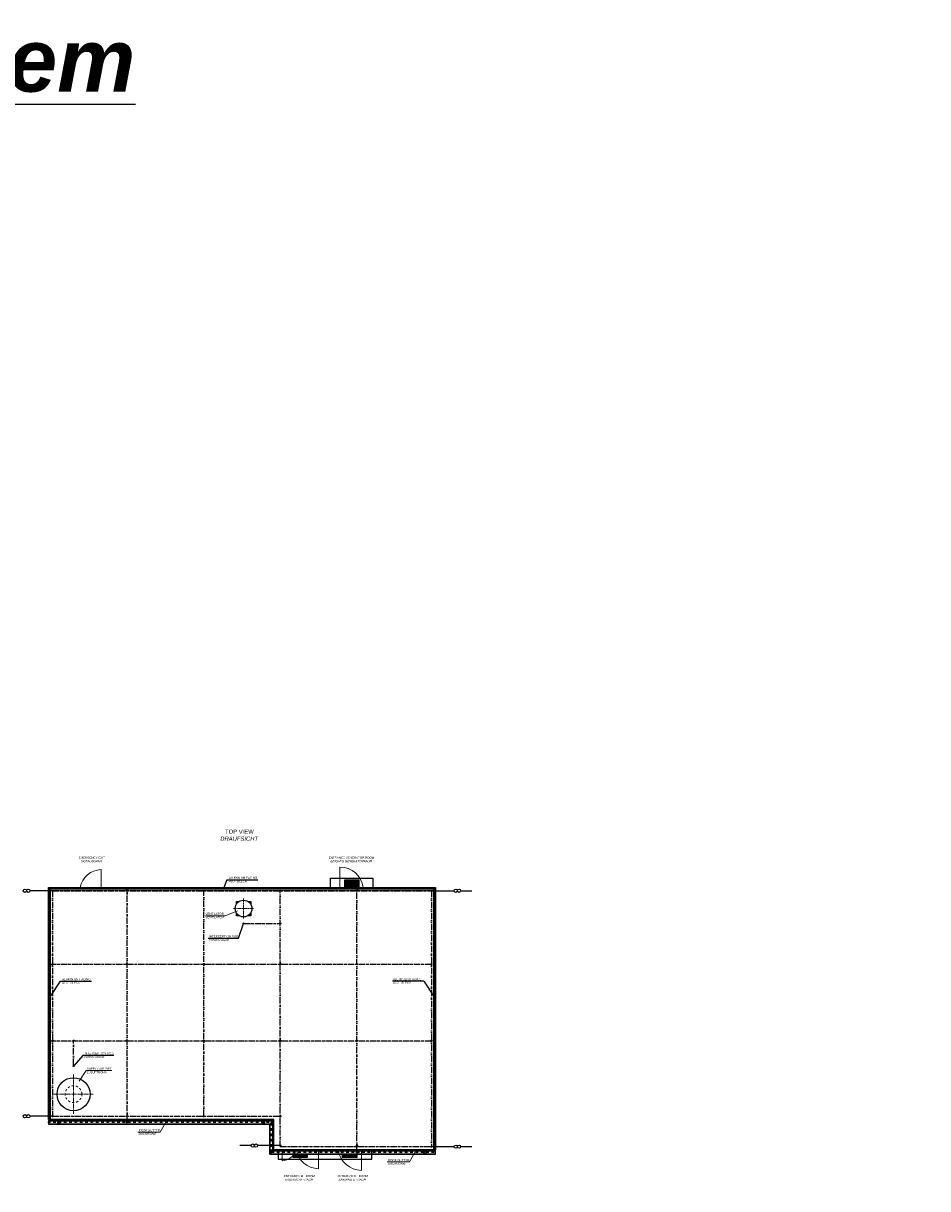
# Model space of a CAD drawing. Header units: millimetres. Extents: x -34778 to 7823654, y -4566 to 50989.
# Tile 28 of 29: x 27871 to 70961, y -4566 to 50989. Entities that reach past the tile are written whole.
import ezdxf

# ---------------------------------------------------------------- set-up
doc = ezdxf.new("R2010")
doc.units = ezdxf.units.MM
for name, pattern in [('ACAD_ISO12W100', [21, 12, -3, 0, -3, 0, -3]), ('DASHDOT', [25.4, 12.7, -6.35, 0, -6.35]), ('JIS_02_1.0', [2, 1, -1]), ('MITTE2', [28.575, 19.05, -3.175, 3.175, -3.175])]:
    doc.linetypes.add(name, pattern=pattern)
doc.layers.add('Beschriftung', color=7, linetype='Continuous')
doc.layers.add('Trennstelle', color=36, linetype='Continuous', lineweight=35)
doc.layers.add('verz. Rundstahl 8mm', color=6, linetype='ACAD_ISO12W100', lineweight=35)
doc.styles.add('LBB3.5M1000', font='isocp.shx', dxfattribs={"height": 3.5})

msp = doc.modelspace()

# ---------------------------------------------------------------- hatches: boundary and pattern name
at = {"lineweight": 13}
h = msp.add_hatch(dxfattribs=at)
h.set_pattern_fill('ANSI37', color=256, scale=10, angle=225)
h.set_pattern_definition([(270, (43520.14, 9938.162), (31.75, -7e-15), []), (0, (43520.14, 9938.162), (7e-15, 31.75), [])])
h.paths.add_polyline_path([(43170.14, 9788.162), (43870.14, 9788.162), (43870.14, 10138.162), (43170.14, 10138.162)])
h = msp.add_hatch(dxfattribs=at)
h.set_pattern_fill('ANSI37', color=256, scale=10, angle=45)
h.set_pattern_definition([(90, (41065.14, -2861.838), (-31.75, 5e-15), []), (180, (41065.14, -2861.838), (-5e-15, -31.75), [])])
h.paths.add_polyline_path([(40715.14, -2743.148), (41415.14, -2743.148), (41415.14, -2711.838), (40715.14, -2711.838)])
h.paths.add_polyline_path([(41415.14, -2914.504), (40715.14, -2914.504), (40715.14, -3061.838), (41415.14, -3061.838)])
h = msp.add_hatch(dxfattribs=at)
h.set_pattern_fill('ANSI37', color=256, scale=10, angle=45)
h.set_pattern_definition([(90, (43420.14, -2861.838), (-31.75, 5e-15), []), (180, (43420.14, -2861.838), (-5e-15, -31.75), [])])
h.paths.add_polyline_path([(43070.14, -2743.148), (43770.14, -2743.148), (43770.14, -2711.838), (43070.14, -2711.838)])
h.paths.add_polyline_path([(43770.14, -2914.504), (43070.14, -2914.504), (43070.14, -3061.838), (43770.14, -3061.838)])
at = {"layer": 'verz. Rundstahl 8mm', "linetype": 'Continuous', "lineweight": -3}
h = msp.add_hatch(color=256, dxfattribs=at)
h.dxf.hatch_style = 1
edge = h.paths.add_edge_path()
edge.add_arc((29265.14, 9638.162), 30, 0, 360)
at = {"layer": 'verz. Rundstahl 8mm', "lineweight": -3}
h = msp.add_hatch(color=256, dxfattribs=at)
h.dxf.hatch_style = 1
edge = h.paths.add_edge_path()
edge.add_arc((32815.14, -1393.312), 30, 0, 360)
edge = h.paths.add_edge_path()
edge.add_arc((43765.14, -2828.826), 30, 0, 360)
edge = h.paths.add_edge_path()
edge.add_arc((43765.14, 9738.162), 30, 0, 360)
edge = h.paths.add_edge_path()
edge.add_arc((32815.14, 9738.162), 30, 0, 360)
at = {"layer": 'verz. Rundstahl 8mm', "linetype": 'Continuous', "lineweight": -3}
h = msp.add_hatch(color=256, dxfattribs=at)
h.dxf.hatch_style = 1
edge = h.paths.add_edge_path()
edge.add_arc((32815.14, 9638.162), 30, 0, 360)
h = msp.add_hatch(color=256, dxfattribs=at)
h.dxf.hatch_style = 1
edge = h.paths.add_edge_path()
edge.add_arc((36465.14, 9638.162), 30, 0, 360)
h = msp.add_hatch(color=256, dxfattribs=at)
h.dxf.hatch_style = 1
edge = h.paths.add_edge_path()
edge.add_arc((40115.14, 9638.162), 30, 0, 360)
h = msp.add_hatch(color=256, dxfattribs=at)
h.dxf.hatch_style = 1
edge = h.paths.add_edge_path()
edge.add_arc((43765.14, 9638.162), 30, 0, 360)
h = msp.add_hatch(color=256, dxfattribs=at)
h.dxf.hatch_style = 1
edge = h.paths.add_edge_path()
edge.add_arc((47315.14, 9638.162), 30, 0, 360)
h = msp.add_hatch(color=256, dxfattribs=at)
h.dxf.hatch_style = 1
edge = h.paths.add_edge_path()
edge.add_arc((40115.14, 8078.111), 30, 0, 360)
at = {"layer": 'verz. Rundstahl 8mm', "lineweight": -3}
h = msp.add_hatch(color=256, dxfattribs=at)
h.dxf.hatch_style = 1
edge = h.paths.add_edge_path()
edge.add_arc((29115.14, 2488.162), 30, 0, 360)
edge = h.paths.add_edge_path()
edge.add_arc((29115.14, 6138.162), 30, 0, 360)
edge = h.paths.add_edge_path()
edge.add_arc((47465.14, 6138.162), 30, 0, 360)
edge = h.paths.add_edge_path()
edge.add_arc((47465.14, 2488.162), 30, 0, 360)
at = {"layer": 'verz. Rundstahl 8mm', "linetype": 'Continuous', "lineweight": -3}
h = msp.add_hatch(color=256, dxfattribs=at)
h.dxf.hatch_style = 1
edge = h.paths.add_edge_path()
edge.add_arc((29265.14, 6138.162), 30, 0, 360)
h = msp.add_hatch(color=256, dxfattribs=at)
h.dxf.hatch_style = 1
edge = h.paths.add_edge_path()
edge.add_arc((32815.14, 6138.162), 30, 0, 360)
h = msp.add_hatch(color=256, dxfattribs=at)
h.dxf.hatch_style = 1
edge = h.paths.add_edge_path()
edge.add_arc((36465.14, 6138.162), 30, 0, 360)
h = msp.add_hatch(color=256, dxfattribs=at)
h.dxf.hatch_style = 1
edge = h.paths.add_edge_path()
edge.add_arc((40115.14, 6138.162), 30, 0, 360)
h = msp.add_hatch(color=256, dxfattribs=at)
h.dxf.hatch_style = 1
edge = h.paths.add_edge_path()
edge.add_arc((43765.14, 6138.162), 30, 0, 360)
h = msp.add_hatch(color=256, dxfattribs=at)
h.dxf.hatch_style = 1
edge = h.paths.add_edge_path()
edge.add_arc((47315.14, 6138.162), 30, 0, 360)
h = msp.add_hatch(color=256, dxfattribs=at)
h.dxf.hatch_style = 1
edge = h.paths.add_edge_path()
edge.add_arc((29265.14, 2488.162), 30, 0, 360)
h = msp.add_hatch(color=256, dxfattribs=at)
h.dxf.hatch_style = 1
edge = h.paths.add_edge_path()
edge.add_arc((30265.14, 2488.162), 30, 0, 360)
h = msp.add_hatch(color=256, dxfattribs=at)
h.dxf.hatch_style = 1
edge = h.paths.add_edge_path()
edge.add_arc((32815.14, 2488.162), 30, 0, 360)
h = msp.add_hatch(color=256, dxfattribs=at)
h.dxf.hatch_style = 1
edge = h.paths.add_edge_path()
edge.add_arc((36465.14, 2488.162), 30, 0, 360)
h = msp.add_hatch(color=256, dxfattribs=at)
h.dxf.hatch_style = 1
edge = h.paths.add_edge_path()
edge.add_arc((40115.14, 2488.162), 30, 0, 360)
h = msp.add_hatch(color=256, dxfattribs=at)
h.dxf.hatch_style = 1
edge = h.paths.add_edge_path()
edge.add_arc((43765.14, 2488.162), 30, 0, 360)
h = msp.add_hatch(color=256, dxfattribs=at)
h.dxf.hatch_style = 1
edge = h.paths.add_edge_path()
edge.add_arc((47315.14, 2488.162), 30, 0, 360)
h = msp.add_hatch(color=256, dxfattribs=at)
h.dxf.hatch_style = 1
edge = h.paths.add_edge_path()
edge.add_arc((29265.14, -1111.838), 30, 0, 360)
h = msp.add_hatch(color=256, dxfattribs=at)
h.dxf.hatch_style = 1
edge = h.paths.add_edge_path()
edge.add_arc((32815.14, -1111.838), 30, 0, 360)
h = msp.add_hatch(color=256, dxfattribs=at)
h.dxf.hatch_style = 1
edge = h.paths.add_edge_path()
edge.add_arc((36465.14, -1111.838), 30, 0, 360)
h = msp.add_hatch(color=256, dxfattribs=at)
h.dxf.hatch_style = 1
edge = h.paths.add_edge_path()
edge.add_arc((40115.14, -1111.838), 30, 0, 360)
h = msp.add_hatch(color=256, dxfattribs=at)
h.dxf.hatch_style = 1
edge = h.paths.add_edge_path()
edge.add_arc((40115.14, -2511.838), 30, 0, 360)
h = msp.add_hatch(color=256, dxfattribs=at)
h.dxf.hatch_style = 1
edge = h.paths.add_edge_path()
edge.add_arc((43765.14, -2511.838), 30, 0, 360)
h = msp.add_hatch(color=256, dxfattribs=at)
h.dxf.hatch_style = 1
edge = h.paths.add_edge_path()
edge.add_arc((47315.14, -2561.838), 30, 0, 360)

# ---------------------------------------------------------------- linework, layer by layer
at = {"color": 251, "lineweight": 5}
for p, q in [((31580.14, 9788.162), (31580.14, 10643.162)), ((42950.14, 9788.162), (42950.14, 10768.162)), ((40200.14, -2711.838), (40200.14, -3231.838)), ((41930.14, -2711.838), (41930.14, -3611.838)), ((43990.14, -2711.838), (43990.14, -3691.838))]:
    msp.add_line(p, q, dxfattribs=at)
for p, q in [((42515.14, 10238.162), (44525.14, 10238.162)), ((42515.14, 9788.162), (42515.14, 10238.162)), ((44525.14, 10238.162), (44525.14, 9788.162)), ((29065.14, 9788.162), (47515.14, 9788.162)), ((29165.14, 9688.162), (29065.14, 9788.162)), ((47465.14, 9738.162), (29115.14, 9738.162)), ((29165.14, 9688.162), (47415.14, 9688.162)), ((47415.14, 9688.162), (47515.14, 9788.162)), ((39815.14, -1261.54), (29065.14, -1261.54)), ((29065.14, -1335.873), (39759.504, -1335.873)), ((29065.14, -1466.259), (39629.118, -1466.259)), ((39612.474, -1482.903), (39783.83, -1311.547)), ((39612.474, -2914.504), (39612.474, -1482.903)), ((39629.118, -2897.86), (39629.118, -1466.259)), ((39759.504, -2767.474), (39759.504, -1335.873)), ((39783.83, -2743.148), (39783.83, -1311.547)), ((39815.14, -2711.838), (39815.14, -1261.54)), ((39783.83, -2743.148), (39612.474, -2914.504)), ((39759.504, -2767.474), (47515.14, -2767.474)), ((47515.14, -2711.838), (39815.14, -2711.838)), ((47415.14, -2711.838), (39965.14, -2711.838)), ((40015.14, -2711.838), (40015.14, -3161.838)), ((44470.14, -3161.838), (44470.14, -2711.838)), ((39629.118, -2897.86), (47515.14, -2897.86)), ((40015.14, -3161.838), (44470.14, -3161.838))]:
    msp.add_line(p, q)
at = {"linetype": 'MITTE2', "lineweight": 18, "ltscale": 10}
for p, q in [((38365.14, 9269.319), (38365.14, 8307.005)), ((38846.297, 8788.162), (37883.983, 8788.162)), ((30265.14, -1003.605), (30265.14, 879.929)), ((29323.373, -61.838), (31206.907, -61.838))]:
    msp.add_line(p, q, dxfattribs=at)
at = {"linetype": 'DASHDOT', "ltscale": 10}
for p, q in [((29036.829, -1397.225), (39698.152, -1397.225)), ((39698.152, -2828.826), (39698.152, -1397.225)), ((39698.152, -2828.826), (47554.167, -2828.826))]:
    msp.add_line(p, q, dxfattribs=at)
for points in [[(43870.14, 9788.162), (43870.14, 10138.162), (43170.14, 10138.162), (43170.14, 9788.162)], [(38022.64, 8994.787), (38022.64, 9130.662), (38158.515, 9130.662)], [(38571.765, 9130.662), (38707.64, 9130.662), (38707.64, 8994.787)], [(38158.515, 8445.662), (38022.64, 8445.662), (38022.64, 8581.538)], [(38707.64, 8581.538), (38707.64, 8445.662), (38571.765, 8445.662)], [(39783.83, -1311.547), (29065.14, -1311.547), (29065.14, -1482.903), (39612.474, -1482.903)], [(39612.474, -2914.504), (47515.14, -2914.504), (47515.14, -2743.148), (39783.83, -2743.148)], [(40715.14, -2711.838), (40715.14, -2743.148)], [(41415.14, -2743.148), (41415.14, -2711.838)], [(43070.14, -2711.838), (43070.14, -2743.148)], [(43770.14, -2743.148), (43770.14, -2711.838)], [(40715.14, -2914.504), (40715.14, -3061.838), (41415.14, -3061.838), (41415.14, -2914.504)], [(43070.14, -2914.504), (43070.14, -3061.838), (43770.14, -3061.838), (43770.14, -2914.504)]]:
    msp.add_lwpolyline(points)
for centre, radius in [((43520.14, 9938.162), 30.15), ((38365.14, 8788.162), 400), ((38365.14, 8078.111), 25), ((30265.14, 1279.984), 25), ((30265.14, -61.838), 787.402), ((29575.731, -1397.225), 58.976), ((29575.731, -1397.225), 50), ((39304.549, -1397.225), 58.976), ((39304.549, -1397.225), 50), ((47004.549, -2828.826), 58.976), ((47004.549, -2828.826), 50)]:
    msp.add_circle(centre, radius)
at = {"linetype": 'JIS_02_1.0', "lineweight": 18, "ltscale": 100}
msp.add_circle((30265.14, -61.838), 400, dxfattribs=at)
at = {"color": 251, "lineweight": 5}
for centre, radius, start, end in [((31580.14, 9638.162), 1005, 90, 171.4163183), ((42950.14, 9638.162), 1130, 7.6281497, 90), ((40200.14, -2561.838), 670, 270, 347.062938), ((41930.14, -2561.838), 1050, 188.2132107, 270), ((43990.14, -2561.838), 1130, 187.6281497, 270)]:
    msp.add_arc(centre, radius, start, end, dxfattribs=at)
at = {"layer": 'Beschriftung'}
for p, q in [((37572.206, 10162.86), (37406.925, 9746.858)), ((37572.206, 10162.86), (39051.229, 10162.86)), ((38124.949, 7378.023), (38365.14, 8078.111)), ((36671.762, 7378.023), (38124.949, 7378.023)), ((29633.584, 5323.886), (29137.862, 4573.284)), ((29633.584, 5323.886), (31112.606, 5323.886)), ((46946.696, 5323.886), (45467.673, 5323.886)), ((46946.696, 5323.886), (47442.418, 4573.284)), ((30729.136, 1802.406), (30265.14, 1279.984)), ((30729.136, 1802.406), (32182.323, 1802.406))]:
    msp.add_line(p, q, dxfattribs=at)
at = {"layer": 'Beschriftung', "lineweight": 5}
for p, q in [((36545.196, 8446.951), (37491.555, 8446.951)), ((37491.555, 8446.951), (38068.683, 8687.512)), ((30867.329, 1063.392), (30526.318, 560.829)), ((30867.329, 1063.392), (32086.424, 1063.392)), ((34396.941, -1875.284), (34644.193, -1418.222)), ((33324.089, -1875.284), (34396.941, -1875.284)), ((45205.682, -3292.986), (46278.534, -3292.986)), ((46278.534, -3292.986), (46525.786, -2835.923))]:
    msp.add_line(p, q, dxfattribs=at)
at = {"layer": 'Trennstelle', "lineweight": -3}
for p, q in [((29265.14, 9638.162), (28185.566, 9638.162)), ((47315.14, 9638.162), (48394.713, 9638.162)), ((48708.849, 9638.162), (49235.238, 9638.162)), ((29265.14, -1111.838), (28185.566, -1111.838)), ((38721.43, -2511.838), (38195.042, -2511.838)), ((40115.14, -2511.838), (39035.566, -2511.838)), ((47315.14, -2561.838), (48394.713, -2561.838)), ((48708.849, -2561.838), (49235.238, -2561.838))]:
    msp.add_line(p, q, dxfattribs=at)
for centre in [(27949.964, 9638.162), (28107.032, 9638.162), (48473.247, 9638.162), (48630.315, 9638.162), (27949.964, -1111.838), (28107.032, -1111.838), (38799.964, -2511.838), (38957.032, -2511.838), (48473.247, -2561.838), (48630.315, -2561.838)]:
    msp.add_circle(centre, 78.534, dxfattribs=at)
at = {"layer": 'verz. Rundstahl 8mm', "lineweight": -3, "ltscale": 25}
for p, q in [((29265.14, 9688.162), (47315.14, 9688.162)), ((29265.14, 9638.162), (29265.14, -1111.838)), ((29265.14, 9638.162), (47315.14, 9638.162)), ((32815.14, -1393.312), (32815.14, 9738.162)), ((36465.14, -1111.838), (36465.14, 9638.162)), ((40115.14, -2561.838), (40115.14, 9638.162)), ((43765.14, -2828.826), (43765.14, 9738.162)), ((47315.14, 9638.162), (47315.14, -2561.838)), ((38390.14, 8078.111), (40115.14, 8078.111)), ((29145.14, 6138.162), (47435.14, 6138.162)), ((29145.14, 2488.162), (47435.14, 2488.162)), ((30265.14, 1304.984), (30265.14, 2488.162)), ((29265.14, -1111.838), (40115.14, -1111.838)), ((40115.14, -2561.838), (47315.14, -2561.838))]:
    msp.add_line(p, q, dxfattribs=at)
at = {"layer": 'verz. Rundstahl 8mm', "linetype": 'Continuous', "lineweight": -3}
for centre in [(29265.14, 9638.162), (32815.14, 9738.162), (32815.14, 9638.162), (36465.14, 9638.162), (40115.14, 9638.162), (43765.14, 9738.162), (43765.14, 9638.162), (47315.14, 9638.162), (40115.14, 8078.111), (29115.14, 6138.162), (29265.14, 6138.162), (32815.14, 6138.162), (36465.14, 6138.162), (40115.14, 6138.162), (43765.14, 6138.162), (47315.14, 6138.162), (47465.14, 6138.162), (29115.14, 2488.162), (29265.14, 2488.162), (30265.14, 2488.162), (32815.14, 2488.162), (36465.14, 2488.162), (40115.14, 2488.162), (43765.14, 2488.162), (47315.14, 2488.162), (47465.14, 2488.162), (29265.14, -1111.838), (32815.14, -1111.838), (36465.14, -1111.838), (40115.14, -1111.838), (32815.14, -1393.312), (40115.14, -2511.838), (43765.14, -2511.838), (47315.14, -2561.838), (43765.14, -2828.826)]:
    msp.add_circle(centre, 30, dxfattribs=at)

# ---------------------------------------------------------------- texts
at = {"layer": 'Beschriftung', "attachment_point": 1, "style": 'LBB3.5M1000'}
for s, width, insert, char_height in [('\\pi2611;{\\fArial|b1|i1|c0|p34;\\L\\C3;Hydranten- Betankungssystem}', 66670.84792, (-31111.728, 50731.246), 3000), ('\\pi397.32;{\\fArial|b0|i0|c0|p34;GROUND PLAN\\P\\pi577.74;\\fArial|b0|i1|c0|p34;GRUNDRISS}', 2806.09191, (-26602.149, 13751.363), 200), ('\\pi397.32;{\\fArial|b0|i0|c0|p34;GROUND PLAN\\P\\pi577.74;\\fArial|b0|i1|c0|p34;GRUNDRISS}', 2806.09191, (5854.134, 13751.363), 200), ('\\pi421.91;{\\fArial|b0|i0|c0|p34;TOP VIEW\\P\\pi192.85;\\fArial|b0|i1|c0|p34;DRAUFSICHT}', 2200.16452, (37063.73, 12553.807), 200), ('{\\fArial|b0|i0|c0|p34;ALUMINIUM FACING\\P\\fArial|b0|i1|c0|p34;ALU - BLECH}', 1395.27639, (37662.93, 10307.189), 100), ('{\\fArial|b0|i0|c0|p34;VENTILATOR\\P\\fArial|b0|i1|c0|p34;VENTILATOR}', 913.08149, (36549.5, 8587.654), 100), ('{\\fArial|b0|i0|c0|p34;INTERCEPTION ROD\\P\\fArial|b0|i1|c0|p34;FANGSTANGE}', 1849.77481, (36717.637, 7514.495), 100), ('{\\fArial|b0|i0|c0|p34;ALUMINIUM FACING\\P\\fArial|b0|i1|c0|p34;ALU - BLECH}', 1395.27639, (29724.307, 5468.216), 100), ('{\\fArial|b0|i0|c0|p34;ALUMINIUM FACING\\P\\fArial|b0|i1|c0|p34;ALU - BLECH}', 1395.27639, (45483.981, 5468.216), 100), ('{\\fArial|b0|i0|c0|p34;INTERCEPTION ROD\\P\\fArial|b0|i1|c0|p34;FANGSTANGE}', 1849.77481, (30775.012, 1938.878), 100), ('\\pi147.29;{\\fArial|b0|i0|c0|p34;WASH ROOM\\P\\pi108.21;\\fArial|b0|i1|c0|p34;WASCHRAUM}', 2055.02439, (17983.709, 1267.821), 200), ('{\\fArial|b0|i0|c0|p34;SUPPLY AIR PIPE\\PZULUFTROHR}', 2052.05298, (30898.249, 1204.095), 100), ('{\\fArial|b0|i0|c0|p34;ROOF GUTTER\\P\\fArial|b0|i1|c0|p34;DACHRINNE}', 2471.4059, (33366.654, -1734.581), 100), ('{\\fArial|b0|i0|c0|p34;ROOF GUTTER\\P\\fArial|b0|i1|c0|p34;DACHRINNE}', 2471.4059, (45248.247, -3152.283), 100)]:
    msp.add_mtext_dynamic_manual_height_columns(s, width=width, gutter_width=17.5, heights=[0], dxfattribs=dict(at, insert=insert, char_height=char_height))
at = {"layer": 'Beschriftung', "insert": (15118.887, 25841.263), "char_height": 100, "attachment_point": 1, "style": 'LBB3.5M1000', "bg_fill": 3, "box_fill_scale": 1.5, "bg_fill_color": 256, "bg_fill_transparency": 0}
msp.add_mtext_dynamic_manual_height_columns('\\pi159.16;{\\fArial|b0|i0|c0|p34;DIESEL STORAGE TANK 5000L\\P\\pi19.389;DIESELVORRATSBEHÄLTER 5000L}', width=2360.06015, gutter_width=17.5, heights=[0], dxfattribs=at)

# ---------------------------------------------------------------- next in the draw order: texts
at = {"layer": 'Beschriftung', "char_height": 100, "attachment_point": 1, "style": 'LBB3.5M1000', "bg_fill": 3, "box_fill_scale": 1.5, "bg_fill_color": 256, "bg_fill_transparency": 0}
for s, width, insert in [('\\pi24.171;{\\fArial|b0|i0|c0|p34;EMERGENCY EXIT\\P\\pi149.58;\\fArial|b0|i1|c0|p34;NOTAUSGANG}', 1284.22207, (30485.682, 11264.662)), ('\\pi61.77;{\\fArial|b0|i0|c0|p34;ENTRANCE M - ROOM\\P\\pi125.07;\\fArial|b0|i1|c0|p34;EINGANG M - RAUM}', 1584.24995, (40218.954, -3915.534))]:
    msp.add_mtext_dynamic_manual_height_columns(s, width=width, gutter_width=17.5, heights=[0], dxfattribs=dict(at, insert=insert))
at = {"layer": 'Beschriftung', "insert": (-10693.042, 6449.506), "char_height": 150, "width": 2941.24072, "attachment_point": 1, "style": 'LBB3.5M1000', "bg_fill": 2}
msp.add_mtext('\\pi98.673;{\\fArial|b1|i0|c0|p34;GROUNDING CONNECTION\\P\\pi307.46;ERDUNGSANSCHLUSS}', dxfattribs=at)

# ---------------------------------------------------------------- next in the draw order: texts
at = {"layer": 'Beschriftung', "char_height": 100, "attachment_point": 1, "style": 'LBB3.5M1000', "bg_fill": 3, "box_fill_scale": 1.5, "bg_fill_color": 256, "bg_fill_transparency": 0}
for s, width, insert in [('\\pi33.068;{\\fArial|b0|i0|c0|p34;ENTRANCE GENERATOR ROOM\\P\\pi115.78;\\fArial|b0|i1|c0|p34;EINGANG GENERATORRAUM}', 2209.9974, (42392.506, 11264.662)), ('\\pi73.366;{\\fArial|b0|i0|c0|p34;ENTRANCE E - ROOM\\P\\pi136.67;\\fArial|b0|i1|c0|p34;EINGANG E - RAUM}', 1584.24995, (42757.252, -3915.534))]:
    msp.add_mtext_dynamic_manual_height_columns(s, width=width, gutter_width=17.5, heights=[0], dxfattribs=dict(at, insert=insert))
at = {"layer": 'Beschriftung', "insert": (-12901.419, 5908.299), "char_height": 80, "width": 2941.24072, "attachment_point": 1, "style": 'LBB3.5M1000', "bg_fill": 2}
msp.add_mtext('\\pi1252.5;{\\fArial|b0|i0|c0|p34;(INSIDE)\\P\\pi1264.9;(INNEN)\\P\\pi1068;NOT TO SCALE\\P\\pi995.01;OHNE MASSSTAB}', dxfattribs=at)

# ---------------------------------------------------------------- next in the draw order: texts
at = {"layer": 'Beschriftung', "insert": (21700.026, 6449.506), "char_height": 150, "width": 2941.24072, "attachment_point": 1, "style": 'LBB3.5M1000', "bg_fill": 2}
msp.add_mtext('\\pi98.673;{\\fArial|b1|i0|c0|p34;GROUNDING CONNECTION\\P\\pi307.46;ERDUNGSANSCHLUSS}', dxfattribs=at)

# ---------------------------------------------------------------- next in the draw order: texts
at = {"layer": 'Beschriftung', "insert": (19491.649, 5908.299), "char_height": 80, "width": 2941.24072, "attachment_point": 1, "style": 'LBB3.5M1000', "bg_fill": 2}
msp.add_mtext('\\pi1252.5;{\\fArial|b0|i0|c0|p34;(INSIDE)\\P\\pi1264.9;(INNEN)\\P\\pi1068;NOT TO SCALE\\P\\pi995.01;OHNE MASSSTAB}', dxfattribs=at)

# ---------------------------------------------------------------- next in the draw order: linework, layer by layer
for p, q in [((47415.14, 9688.162), (47415.14, -2711.838)), ((47465.14, 9738.162), (47465.14, -2711.838)), ((47515.14, 9788.162), (47515.14, -2711.838))]:
    msp.add_line(p, q)

# ---------------------------------------------------------------- next in the draw order: texts
at = {"layer": 'Beschriftung', "insert": (20164.229, 6449.506), "char_height": 150, "width": 1358.36879, "attachment_point": 1, "style": 'LBB3.5M1000', "bg_fill": 2}
msp.add_mtext('\\pi115.3;{\\fArial|b1|i0|c0|p34;DETAIL "X"}', dxfattribs=at)

# ---------------------------------------------------------------- next in the draw order: linework, layer by layer
for p, q in [((29065.14, -1261.54), (29065.14, 9788.162)), ((29115.14, -1261.54), (29115.14, 9738.162)), ((29165.14, -1261.54), (29165.14, 9688.162))]:
    msp.add_line(p, q)

doc.saveas('drawing.dxf')
